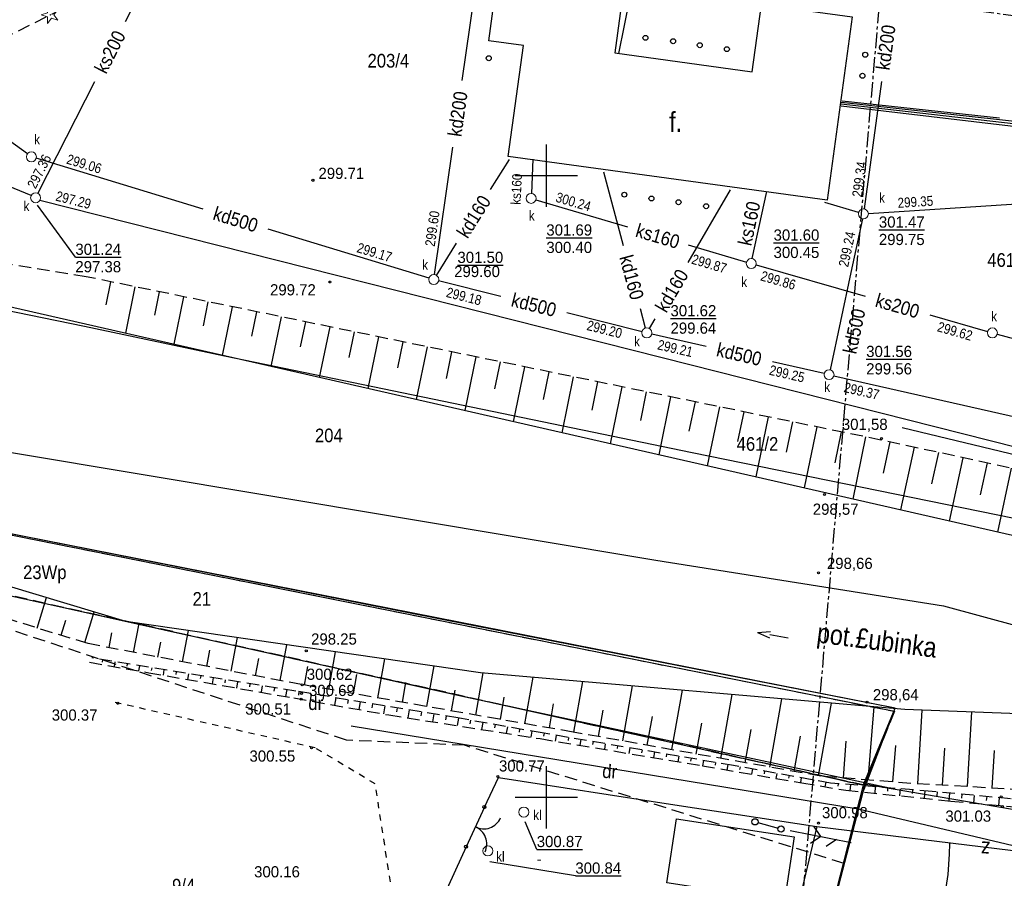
# Model space of a CAD drawing. Extents: x 4615668 to 9249187, y 5334101 to 10688993.
# Tile 88 of 120: x 4667742 to 4667821, y 5337463 to 5337532. Entities that reach past the tile are written whole.
import ezdxf
from ezdxf.enums import TextEntityAlignment as Align

# ---------------------------------------------------------------- set-up
doc = ezdxf.new("R2010")
doc.units = 0
doc.header["$MEASUREMENT"] = 0
for name, pattern in [('CENTER', [2, 1.25, -0.25, 0.25, -0.25]), ('DASHDOT', [25.4, 12.7, -6.35, 0, -6.35]), ('DROGA', [1, 0.5, -0.5]), ('GEN7', [13.75, 9.75, -1.5, 1, -1.5]), ('KONTUR', [1.5, 1, -0.5]), ('SKARPA1', [1.5, 1, -0.5]), ('UZYTEK', [1.5, 1, -0.5])]:
    doc.linetypes.add(name, pattern=pattern)
for name, color, linetype in [('1', 7, 'Continuous'), ('10', 7, 'Continuous'), ('11', 7, 'Continuous'), ('12', 7, 'Continuous'), ('15', 7, 'Continuous'), ('17', 7, 'Continuous'), ('18', 7, 'Continuous'), ('2', 7, 'Continuous'), ('22', 7, 'Continuous'), ('24', 7, 'Continuous'), ('25', 7, 'Continuous'), ('27', 7, 'Continuous'), ('28', 7, 'Continuous'), ('29', 7, 'Continuous'), ('38', 7, 'Continuous'), ('45', 7, 'Continuous'), ('47', 7, 'Continuous'), ('49', 7, 'Continuous'), ('5', 7, 'Continuous'), ('50', 7, 'Continuous'), ('51', 7, 'Continuous'), ('52', 7, 'Continuous'), ('56', 7, 'Continuous'), ('58', 7, 'Continuous'), ('60', 7, 'Continuous'), ('7', 4, 'GEN7'), ('8', 7, 'Continuous'), ('9', 7, 'Continuous'), ('SZZPZ_922', 7, 'Continuous'), ('UKKPA_506', 7, 'Continuous')]:
    doc.layers.add(name, color=color, linetype=linetype)
doc.styles.add('txt', font='TXT', dxfattribs={"height": 0.2})

# ---------------------------------------------------------------- blocks, each defined once
blk = doc.blocks.new('STS')
at = {"layer": '45', "color": 219, "linetype": 'Continuous'}
for p, q in [((1.5, 0), (0, 0)), ((2.5, 0), (1.5, 0.25)), ((2.5, 0), (1.5, -0.25))]:
    blk.add_line(p, q, dxfattribs=at)
blk = doc.blocks.new('Z')
at = {"layer": '60', "color": 11, "linetype": 'Continuous', "style": 'txt', "width": 0.88}
blk.add_text('z', height=1.25, rotation=0.00006, dxfattribs=at).set_placement((-0.01, 0.187), align=Align.MIDDLE)
blk = doc.blocks.new('BR')
at = {"layer": '38', "color": 97, "linetype": 'Continuous'}
for centre, start, end in [((-1.499, 0.053), 357.959, 90.56156), ((1.495, 0.058), 89.62231, 182.22487)]:
    blk.add_arc(centre, 1.5, start, end, dxfattribs=at)
blk = doc.blocks.new('KL')
at = {"layer": 'UKKPA_506', "color": 7, "linetype": 'Continuous', "lineweight": 13}
blk.add_circle((0, 0), 0.4, dxfattribs=at)
blk = doc.blocks.new('MSZ')
at = {"layer": '22', "color": 7, "linetype": 'Continuous'}
blk.add_circle((0, 0), 0.25, dxfattribs=at)
blk = doc.blocks.new('SEN')
at = {"layer": '22', "color": 1, "linetype": 'Continuous'}
for p, q in [((0.75, 0), (5.75, 0)), ((3.25, 0), (2.543, 0.707)), ((3.25, 0), (2.543, -0.707))]:
    blk.add_line(p, q, dxfattribs=at)
blk = doc.blocks.new('PLT')
at = {"layer": '24', "color": 40, "linetype": 'Continuous'}
for p, q in [((0.75, 0), (5.75, 0)), ((3.25, 0), (2.543, 0.707)), ((4.543, 0), (3.836, -0.707))]:
    blk.add_line(p, q, dxfattribs=at)
blk = doc.blocks.new('DR')
at = {"layer": '18', "color": 6, "linetype": 'Continuous', "style": 'txt', "width": 0.909091}
blk.add_text('dr', height=1.1, rotation=0.00014, dxfattribs=at).set_placement((0, -0.001), align=Align.MIDDLE)
blk = doc.blocks.new('DI')
at = {"layer": 'SZZPZ_922', "color": 7, "linetype": 'Continuous', "lineweight": 13}
for p, q in [((-0.736, -0.001), (-0.227, 0.164)), ((-0.227, 0.699), (0.087, 0.267)), ((-0.227, 0.164), (-0.227, 0.699)), ((0.087, 0.267), (0.595, 0.431)), ((0.595, 0.431), (0.281, -0.001)), ((-0.227, -0.166), (-0.736, -0.001)), ((-0.227, -0.702), (-0.227, -0.166)), ((0.087, -0.268), (-0.227, -0.702)), ((0.595, -0.434), (0.087, -0.268)), ((0.281, -0.001), (0.595, -0.434))]:
    blk.add_line(p, q, dxfattribs=at)
blk.add_circle((0, 0), 0.0203, dxfattribs=at)
blk = doc.blocks.new('WYS')
at = {"layer": '52', "color": 67, "linetype": 'Continuous'}
blk.add_circle((0, 0), 0.08, dxfattribs=at)

msp = doc.modelspace()

# ---------------------------------------------------------------- linework, layer by layer
at = {"layer": '1', "color": 2, "linetype": 'Continuous'}
msp.add_lwpolyline([(4667787.933, 5337428.179), (4667801.943, 5337449.284), (4667806.434, 5337456.723), (4667809.774, 5337469.503), (4667812.414, 5337476.363), (4667740.279, 5337490.554), (4667739.784, 5337490.593), (4667704.085, 5337503.172)], dxfattribs=at)
at = {"layer": '11', "color": 132, "linetype": 'Continuous'}
for points in [[(4667806.934, 5337517.203), (4667781.288, 5337520.727), (4667782.511, 5337529.634), (4667779.718, 5337530.018), (4667780.323, 5337534.421), (4667783.118, 5337534.037), (4667783.308, 5337535.423), (4667790.59, 5337534.422), (4667789.851, 5337529.046), (4667800.903, 5337527.528), (4667801.648, 5337532.95), (4667808.959, 5337531.945)], [(4667794.819, 5337467.44), (4667804.296, 5337465.995), (4667803.513, 5337460.862), (4667794.036, 5337462.307)]]:
    msp.add_lwpolyline(points, close=True, dxfattribs=at)
at = {"layer": '15', "color": 62, "linetype": 'Continuous'}
for centre in [(4667792.324, 5337530.263), (4667794.544, 5337529.993), (4667796.694, 5337529.673), (4667798.874, 5337529.353), (4667779.714, 5337528.623), (4667810.004, 5337528.903), (4667809.774, 5337527.213), (4667790.624, 5337517.653), (4667792.804, 5337517.343), (4667794.984, 5337517.043), (4667797.204, 5337516.723)]:
    msp.add_circle(centre, 0.2, dxfattribs=at)
at = {"layer": '17', "color": 97, "linetype": 'DROGA'}
msp.add_lwpolyline([(4667771.807, 5337462.375), (4667770.582, 5337470.261), (4667765.757, 5337473.16), (4667749.412, 5337476.866)], dxfattribs=at)
at = {"layer": '2', "color": 5, "linetype": 'Continuous'}
for p, q in [((4667739.784, 5337490.593), (4667812.354, 5337476.103)), ((4667739.068, 5337485.888), (4667809.943, 5337470.149)), ((4667809.943, 5337470.149), (4667812.354, 5337476.103)), ((4667809.943, 5337470.149), (4667809.774, 5337469.503)), ((4667809.774, 5337469.503), (4667806.434, 5337456.723))]:
    msp.add_line(p, q, dxfattribs=at)
at = {"layer": '2', "color": 7, "linetype": 'Continuous'}
for points in [[(4667699.37, 5337510.499), (4667707.364, 5337516.332), (4667721.097, 5337512.977), (4667732.342, 5337510.261), (4667739.436, 5337508.648), (4667747.189, 5337507.071), (4667758.463, 5337504.68), (4667770.394, 5337502.225), (4667796.085, 5337496.924), (4667834.208, 5337489.14), (4667859.095, 5337484.237), (4667877.67, 5337480.611), (4667882.076, 5337501.182), (4667884.936, 5337519.766), (4667888.537, 5337542.718), (4667892.745, 5337569.148), (4667892.353, 5337573.952)], [(4667683.352, 5337515.8), (4667693.008, 5337512.794), (4667699.37, 5337510.499), (4667721.561, 5337503.301), (4667741.328, 5337496.919), (4667793.165, 5337488.268), (4667816.312, 5337484.571), (4667837.413, 5337478.858), (4667849.862, 5337475.791), (4667857.409, 5337473.846), (4667875.084, 5337469.841), (4667907.888, 5337463.729), (4667917.637, 5337460.967), (4667933.989, 5337455.316)], [(4667809.895, 5337470.254), (4667812.414, 5337476.363), (4667776.242, 5337483.418), (4667740.279, 5337490.554), (4667720.963, 5337497.271), (4667704.085, 5337503.172), (4667683.38, 5337510.323)], [(4667811.945, 5337469.906), (4667777.46, 5337477.317), (4667750.522, 5337483.323), (4667719.413, 5337492.69), (4667692.89, 5337503.538), (4667682.252, 5337506.56)], [(4667889.701, 5337432.067), (4667883.465, 5337436.051), (4667893.955, 5337446.188), (4667892.924, 5337447.174), (4667891.758, 5337447.802), (4667846.63, 5337459.424), (4667809.438, 5337468.219), (4667768.657, 5337474.918)], [(4667849.372, 5337463.58), (4667830.639, 5337435.19), (4667827.167, 5337433.243), (4667819.004, 5337438.652), (4667814.538, 5337441.325), (4667801.943, 5337449.284), (4667806.434, 5337456.723), (4667809.895, 5337470.254), (4667835.067, 5337465.981), (4667849.372, 5337463.58)]]:
    msp.add_lwpolyline(points, dxfattribs=at)
at = {"layer": '22', "color": 7, "linetype": 'DASHDOT'}
msp.add_line((4667801.369, 5337467.148), (4667802.99, 5337466.708), dxfattribs=at)
at = {"layer": '25', "color": 165, "linetype": 'Continuous'}
msp.add_line((4667790.174, 5337529.013), (4667791.155, 5337533.784), dxfattribs=at)
at = {"layer": '27', "color": 17, "linetype": 'Continuous'}
for p, q in [((4667777.581, 5337526.833), (4667779.077, 5337537.307)), ((4667742.601, 5337520.929), (4667731.654, 5337528.903)), ((4667748.002, 5337526.725), (4667743.44, 5337517.759)), ((4667811.311, 5337526.748), (4667809.908, 5337516.499)), ((4667775.351, 5337511.219), (4667776.814, 5337521.462)), ((4667756.742, 5337516.48), (4667743.307, 5337520.576)), ((4667779.855, 5337518.058), (4667781.384, 5337520.483)), ((4667783.274, 5337520.503), (4667783.143, 5337517.753)), ((4667790.556, 5337513.546), (4667788.974, 5337519.453)), ((4667795.747, 5337512.207), (4667799.154, 5337518.043)), ((4667800.919, 5337512.504), (4667802.094, 5337517.913)), ((4667810.253, 5337516.129), (4667828.062, 5337517.285)), ((4667783.508, 5337517.24), (4667790.872, 5337515.061)), ((4667809.471, 5337516.217), (4667806.764, 5337517.023)), ((4667809.771, 5337515.712), (4667808.848, 5337511.388)), ((4667774.911, 5337510.94), (4667761.979, 5337514.883)), ((4667775.507, 5337511.161), (4667777.135, 5337513.743)), ((4667795.762, 5337513.614), (4667800.45, 5337512.227)), ((4667801.218, 5337512.002), (4667809.996, 5337509.478)), ((4667808.848, 5337511.388), (4667807.178, 5337503.564)), ((4667780.694, 5337509.471), (4667775.682, 5337510.726)), ((4667792.046, 5337506.63), (4667786.005, 5337508.142)), ((4667792.33, 5337506.919), (4667791.914, 5337508.474)), ((4667815.21, 5337507.978), (4667819.85, 5337506.644)), ((4667792.636, 5337506.878), (4667793.1, 5337507.673)), ((4667797.196, 5337505.442), (4667792.824, 5337506.444)), ((4667820.62, 5337506.43), (4667826.912, 5337504.747)), ((4667806.704, 5337503.262), (4667802.532, 5337504.219)), ((4667807.484, 5337503.084), (4667823.707, 5337499.395))]:
    msp.add_line(p, q, dxfattribs=at)
for points in [[(4667761.667, 5337553.099), (4667756.313, 5337543.062), (4667750.461, 5337531.56)], [(4667742.906, 5337517.575), (4667716.134, 5337528.606), (4667708.166, 5337531.909)], [(4667842.106, 5337492.259), (4667826.616, 5337496.186), (4667793.672, 5337504.541), (4667743.602, 5337517.183)]]:
    msp.add_lwpolyline(points, dxfattribs=at)
at = {"layer": '29', "color": 6, "linetype": 'Continuous'}
for points in [[(4667808.064, 5337524.953), (4667847.004, 5337520.493), (4667849.004, 5337536.293), (4667854.884, 5337537.563)], [(4667854.824, 5337537.323), (4667849.284, 5337536.073), (4667847.364, 5337520.133), (4667808.074, 5337524.763)]]:
    msp.add_lwpolyline(points, dxfattribs=at)
at = {"layer": '38', "color": 97, "linetype": 'Continuous'}
for p, q in [((4667779.364, 5337468.402), (4667777.893, 5337465.206)), ((4667806.112, 5337466.826), (4667801.943, 5337449.284)), ((4667806.112, 5337466.826), (4667827.261, 5337464.252)), ((4667777.893, 5337465.206), (4667776.056, 5337461.161))]:
    msp.add_line(p, q, dxfattribs=at)
for points in [[(4667955.602, 5337497.417), (4667956.541, 5337494.813), (4667949.798, 5337484.949), (4667931.276, 5337481.874), (4667926.752, 5337481.917), (4667919.455, 5337482.856), (4667919.198, 5337479.782), (4667845.401, 5337491.085), (4667812.984, 5337498.892)], [(4667779.364, 5337468.402), (4667780.513, 5337470.769), (4667794.693, 5337468.568), (4667806.112, 5337466.826)]]:
    msp.add_lwpolyline(points, dxfattribs=at)
for centre in [(4667779.364, 5337468.402), (4667777.893, 5337465.206)]:
    msp.add_circle(centre, 0.125, dxfattribs=at)
at = {"layer": '45', "color": 219, "linetype": 'Continuous'}
for points in [[(4667885.029, 5337472.725), (4667880.691, 5337475.908), (4667867.767, 5337479.432), (4667844.091, 5337485.172), (4667707.364, 5337516.332)], [(4667871.056, 5337468.664), (4667871.238, 5337469.871), (4667862.468, 5337469.092), (4667846.418, 5337474.108), (4667840.616, 5337475.206), (4667813.177, 5337476.252), (4667779.064, 5337479.205), (4667750.522, 5337483.323), (4667719.413, 5337492.69), (4667692.89, 5337503.538), (4667682.252, 5337506.56)]]:
    msp.add_lwpolyline(points, dxfattribs=at)
at = {"layer": '49', "color": 172, "linetype": 'Continuous'}
for p, q in [((4667829.016, 5337522.76), (4667808.094, 5337525.073)), ((4667808.144, 5337525.193), (4667820.798, 5337523.833))]:
    msp.add_line(p, q, dxfattribs=at)
at = {"layer": '50', "color": 216, "linetype": 'Continuous'}
msp.add_lwpolyline([(4667816.778, 5337465.481), (4667816.748, 5337464.614), (4667816.644, 5337462.966), (4667816.363, 5337461.033)], dxfattribs=at)
at = {"layer": '51', "color": 3, "linetype": 'SKARPA1'}
msp.add_line((4667747.337, 5337511.052), (4667707.517, 5337517.428), dxfattribs=at)
at = {"layer": '51', "color": 3, "linetype": 'Continuous'}
for p, q in [((4667749.29, 5337510.651), (4667748.91, 5337508.8)), ((4667751.25, 5337510.248), (4667750.481, 5337506.506)), ((4667753.209, 5337509.846), (4667752.82, 5337507.953)), ((4667755.168, 5337509.443), (4667754.382, 5337505.617)), ((4667757.127, 5337509.041), (4667756.729, 5337507.107)), ((4667759.086, 5337508.638), (4667758.283, 5337504.728)), ((4667761.045, 5337508.236), (4667760.639, 5337506.26)), ((4667763.004, 5337507.833), (4667762.183, 5337503.839)), ((4667764.963, 5337507.431), (4667764.549, 5337505.413)), ((4667766.922, 5337507.029), (4667766.084, 5337502.95)), ((4667768.881, 5337506.626), (4667768.458, 5337504.566)), ((4667770.84, 5337506.224), (4667769.985, 5337502.061)), ((4667772.8, 5337505.821), (4667772.368, 5337503.719)), ((4667774.759, 5337505.419), (4667773.886, 5337501.172)), ((4667776.718, 5337505.016), (4667776.277, 5337502.872)), ((4667778.677, 5337504.614), (4667777.787, 5337500.283)), ((4667780.636, 5337504.211), (4667780.187, 5337502.025)), ((4667782.595, 5337503.809), (4667781.688, 5337499.394)), ((4667784.554, 5337503.406), (4667784.096, 5337501.178)), ((4667786.513, 5337503.004), (4667785.589, 5337498.505)), ((4667788.472, 5337502.601), (4667788.006, 5337500.331)), ((4667790.431, 5337502.199), (4667789.49, 5337497.616)), ((4667792.39, 5337501.797), (4667791.915, 5337499.484)), ((4667794.35, 5337501.394), (4667793.391, 5337496.727)), ((4667796.309, 5337500.992), (4667795.825, 5337498.637)), ((4667798.268, 5337500.589), (4667797.292, 5337495.838)), ((4667800.227, 5337500.187), (4667799.734, 5337497.79)), ((4667802.186, 5337499.784), (4667801.192, 5337494.949)), ((4667804.145, 5337499.382), (4667803.644, 5337496.943)), ((4667806.104, 5337498.979), (4667805.093, 5337494.06)), ((4667808.063, 5337498.577), (4667807.553, 5337496.096)), ((4667810.022, 5337498.174), (4667808.994, 5337493.171)), ((4667811.98, 5337497.765), (4667811.437, 5337495.251)), ((4667813.935, 5337497.342), (4667812.844, 5337492.293)), ((4667815.89, 5337496.92), (4667815.342, 5337494.384)), ((4667817.844, 5337496.497), (4667816.744, 5337491.404)), ((4667819.799, 5337496.075), (4667819.247, 5337493.517)), ((4667821.754, 5337495.653), (4667820.644, 5337490.516)), ((4667743.398, 5337482.8), (4667744.148, 5337485.242)), ((4667747.222, 5337481.626), (4667747.978, 5337484.089)), ((4667745.31, 5337482.213), (4667745.686, 5337483.439)), ((4667751.143, 5337480.843), (4667751.589, 5337483.169)), ((4667755.071, 5337480.089), (4667755.553, 5337482.597)), ((4667749.179, 5337481.22), (4667749.406, 5337482.405)), ((4667753.107, 5337480.466), (4667753.339, 5337481.674)), ((4667758.999, 5337479.334), (4667759.516, 5337482.025)), ((4667757.035, 5337479.711), (4667757.285, 5337481.011)), ((4667762.927, 5337478.58), (4667763.479, 5337481.454)), ((4667766.862, 5337477.863), (4667767.392, 5337480.889)), ((4667748.654, 5337480.246), (4667748.623, 5337480.055)), ((4667749.641, 5337480.086), (4667749.578, 5337479.692)), ((4667760.963, 5337478.957), (4667761.23, 5337480.348)), ((4667770.803, 5337477.173), (4667771.353, 5337480.318)), ((4667750.629, 5337479.925), (4667750.596, 5337479.723)), ((4667751.616, 5337479.765), (4667751.548, 5337479.349)), ((4667752.603, 5337479.605), (4667752.568, 5337479.391)), ((4667753.59, 5337479.444), (4667753.518, 5337479.005)), ((4667754.577, 5337479.284), (4667754.54, 5337479.059)), ((4667764.892, 5337478.207), (4667765.152, 5337479.691)), ((4667774.743, 5337476.484), (4667775.314, 5337479.746)), ((4667755.564, 5337479.124), (4667755.489, 5337478.661)), ((4667756.551, 5337478.963), (4667756.512, 5337478.726)), ((4667757.538, 5337478.803), (4667757.459, 5337478.318)), ((4667758.525, 5337478.643), (4667758.485, 5337478.394)), ((4667759.512, 5337478.482), (4667759.43, 5337477.974)), ((4667768.832, 5337477.518), (4667769.102, 5337479.061)), ((4667778.683, 5337475.794), (4667779.276, 5337479.187)), ((4667782.623, 5337475.105), (4667783.277, 5337478.84)), ((4667786.563, 5337474.415), (4667787.287, 5337478.493)), ((4667760.499, 5337478.322), (4667760.457, 5337478.062)), ((4667761.486, 5337478.162), (4667761.4, 5337477.63)), ((4667762.473, 5337478.001), (4667762.429, 5337477.73)), ((4667763.46, 5337477.841), (4667763.37, 5337477.287)), ((4667764.447, 5337477.68), (4667764.4, 5337477.397)), ((4667772.773, 5337476.828), (4667773.053, 5337478.43)), ((4667776.713, 5337476.139), (4667777.003, 5337477.8)), ((4667790.501, 5337473.715), (4667791.289, 5337478.147)), ((4667794.44, 5337473.016), (4667795.29, 5337477.8)), ((4667765.434, 5337477.517), (4667765.338, 5337476.938)), ((4667766.42, 5337477.354), (4667766.372, 5337477.058)), ((4667767.407, 5337477.19), (4667767.307, 5337476.587)), ((4667768.394, 5337477.027), (4667768.343, 5337476.72)), ((4667780.653, 5337475.449), (4667780.965, 5337477.231)), ((4667798.378, 5337472.316), (4667799.291, 5337477.454)), ((4667802.316, 5337471.617), (4667803.292, 5337477.108)), ((4667769.38, 5337476.864), (4667769.276, 5337476.236)), ((4667770.367, 5337476.701), (4667770.314, 5337476.381)), ((4667771.353, 5337476.537), (4667771.246, 5337475.885)), ((4667772.34, 5337476.374), (4667772.286, 5337476.048)), ((4667773.327, 5337476.211), (4667773.22, 5337475.567)), ((4667784.593, 5337474.76), (4667784.935, 5337476.714)), ((4667788.532, 5337474.065), (4667788.91, 5337476.193)), ((4667806.255, 5337470.917), (4667807.293, 5337476.761)), ((4667810.24, 5337470.582), (4667810.711, 5337476.465)), ((4667814.228, 5337470.275), (4667814.574, 5337476.199)), ((4667774.313, 5337476.048), (4667774.261, 5337475.73)), ((4667775.3, 5337475.884), (4667775.196, 5337475.258)), ((4667776.286, 5337475.721), (4667776.235, 5337475.412)), ((4667777.273, 5337475.557), (4667777.165, 5337474.949)), ((4667778.257, 5337475.382), (4667778.205, 5337475.088)), ((4667792.471, 5337473.366), (4667792.88, 5337475.67)), ((4667818.221, 5337470.042), (4667818.572, 5337476.046)), ((4667779.242, 5337475.207), (4667779.141, 5337474.64)), ((4667780.227, 5337475.032), (4667780.178, 5337474.759)), ((4667781.211, 5337474.857), (4667781.117, 5337474.33)), ((4667782.196, 5337474.682), (4667782.151, 5337474.429)), ((4667783.18, 5337474.507), (4667783.094, 5337474.021)), ((4667796.409, 5337472.666), (4667796.85, 5337475.147)), ((4667800.347, 5337471.966), (4667800.819, 5337474.624)), ((4667784.165, 5337474.333), (4667784.125, 5337474.098)), ((4667785.151, 5337474.166), (4667785.071, 5337473.698)), ((4667786.137, 5337473.998), (4667786.097, 5337473.765)), ((4667787.122, 5337473.83), (4667787.044, 5337473.368)), ((4667804.286, 5337471.267), (4667804.789, 5337474.101)), ((4667788.108, 5337473.662), (4667788.069, 5337473.432)), ((4667789.094, 5337473.494), (4667789.016, 5337473.038)), ((4667790.08, 5337473.326), (4667790.041, 5337473.1)), ((4667791.066, 5337473.158), (4667790.989, 5337472.708)), ((4667792.051, 5337472.99), (4667792.013, 5337472.767)), ((4667808.246, 5337470.742), (4667808.482, 5337473.69)), ((4667812.234, 5337470.422), (4667812.469, 5337473.358)), ((4667816.225, 5337470.158), (4667816.399, 5337473.14)), ((4667820.218, 5337469.925), (4667820.394, 5337472.948)), ((4667793.037, 5337472.823), (4667792.962, 5337472.378)), ((4667794.023, 5337472.655), (4667793.985, 5337472.434)), ((4667795.009, 5337472.487), (4667794.934, 5337472.048)), ((4667795.995, 5337472.319), (4667795.958, 5337472.101)), ((4667796.981, 5337472.151), (4667796.907, 5337471.718)), ((4667797.966, 5337471.983), (4667797.929, 5337471.766)), ((4667798.952, 5337471.815), (4667798.878, 5337471.379)), ((4667799.937, 5337471.642), (4667799.898, 5337471.426)), ((4667800.921, 5337471.465), (4667800.845, 5337471.042)), ((4667801.905, 5337471.287), (4667801.868, 5337471.08)), ((4667802.889, 5337471.11), (4667802.816, 5337470.703)), ((4667803.873, 5337470.932), (4667803.838, 5337470.733)), ((4667804.858, 5337470.754), (4667804.787, 5337470.365)), ((4667805.842, 5337470.577), (4667805.807, 5337470.387)), ((4667806.826, 5337470.399), (4667806.759, 5337470.031)), ((4667807.817, 5337470.279), (4667807.8, 5337470.069)), ((4667808.814, 5337470.196), (4667808.774, 5337469.713)), ((4667809.811, 5337470.113), (4667809.79, 5337469.862)), ((4667810.807, 5337470.03), (4667810.764, 5337469.51)), ((4667811.804, 5337469.947), (4667811.781, 5337469.678)), ((4667812.8, 5337469.864), (4667812.754, 5337469.306)), ((4667813.797, 5337469.781), (4667813.773, 5337469.493)), ((4667814.793, 5337469.698), (4667814.744, 5337469.102)), ((4667815.79, 5337469.612), (4667815.761, 5337469.307)), ((4667816.785, 5337469.52), (4667816.728, 5337468.899)), ((4667817.781, 5337469.429), (4667817.753, 5337469.118)), ((4667818.777, 5337469.337), (4667818.72, 5337468.717)), ((4667819.773, 5337469.245), (4667819.744, 5337468.936)), ((4667820.769, 5337469.153), (4667820.712, 5337468.536))]:
    msp.add_line(p, q, dxfattribs=at)
at = {"layer": '51', "color": 3, "linetype": 'SKARPA1'}
for points in [[(4667691.706, 5337513.199), (4667692.778, 5337513.599), (4667697.71, 5337515.182), (4667702.988, 5337515.686), (4667717.69, 5337520.158), (4667725.526, 5337523.342), (4667733.823, 5337526.825), (4667744.831, 5337532.296)], [(4667899.703, 5337474.422), (4667897.454, 5337475.903), (4667878.411, 5337482.298), (4667849.44, 5337489.67), (4667811.27, 5337497.918), (4667747.337, 5337511.052)], [(4667858.832, 5337466.088), (4667850.908, 5337468.469), (4667833.146, 5337469.171), (4667813.675, 5337470.307), (4667806.418, 5337470.888), (4667786.501, 5337474.426), (4667764.643, 5337478.251), (4667747.489, 5337481.544), (4667743.207, 5337482.859), (4667735.822, 5337485.171), (4667727.942, 5337487.624), (4667718.558, 5337490.834), (4667700.558, 5337498.377), (4667693.213, 5337501.471), (4667681.095, 5337504.262)], [(4667858.832, 5337466.088), (4667850.016, 5337467.145), (4667837.923, 5337467.76), (4667833.407, 5337467.995), (4667828.781, 5337468.435), (4667821.696, 5337469.068), (4667815.387, 5337469.649), (4667807.21, 5337470.33), (4667799.412, 5337471.737), (4667784.021, 5337474.358), (4667777.236, 5337475.564), (4667764.2, 5337477.721), (4667747.775, 5337480.389)], [(4667747.592, 5337480.039), (4667752.359, 5337479.207), (4667764.034, 5337477.171), (4667771.674, 5337475.809), (4667783.853, 5337473.902), (4667796.904, 5337471.718), (4667804.908, 5337470.344), (4667808.443, 5337469.747), (4667816.888, 5337468.883), (4667826.254, 5337468.034), (4667835.841, 5337467.125), (4667850.132, 5337465.773), (4667855.165, 5337465.938), (4667858.832, 5337466.088)]]:
    msp.add_lwpolyline(points, dxfattribs=at)
at = {"layer": '56', "color": 17, "linetype": 'Continuous'}
for p, q in [((4667746.461, 5337512.629), (4667743.404, 5337516.804)), ((4667783.577, 5337464.999), (4667782.634, 5337467.22)), ((4667786.685, 5337462.865), (4667779.793, 5337464.004))]:
    msp.add_line(p, q, dxfattribs=at)
at = {"layer": '58', "color": 1, "linetype": 'CENTER'}
msp.add_lwpolyline([(4667803.849, 5337447.742), (4667811.186, 5337533.446), (4667925.987, 5337518.698), (4667980.472, 5337594.488), (4667976.801, 5337623.334), (4667912.072, 5337639.584), (4667924.773, 5337670.774), (4668058.749, 5337630.827), (4668049.669, 5337534.513), (4667983.161, 5337403.764), (4667923.013, 5337428.634)], dxfattribs=at)
at = {"layer": '60', "color": 7, "linetype": 'Continuous'}
for p, q in [((4667784.354, 5337516.683), (4667784.354, 5337521.683)), ((4667781.854, 5337519.183), (4667786.854, 5337519.183)), ((4667784.354, 5337466.683), (4667784.354, 5337471.683)), ((4667781.854, 5337469.183), (4667786.854, 5337469.183))]:
    msp.add_line(p, q, dxfattribs=at)
at = {"layer": '7', "color": 245, "linetype": 'KONTUR'}
for p, q in [((4667739.784, 5337490.593), (4667812.354, 5337476.103)), ((4667739.068, 5337485.888), (4667809.943, 5337470.149)), ((4667809.943, 5337470.149), (4667739.068, 5337485.888)), ((4667812.354, 5337476.103), (4667809.943, 5337470.149)), ((4667809.943, 5337470.149), (4667809.774, 5337469.503)), ((4667809.774, 5337469.503), (4667806.434, 5337456.723))]:
    msp.add_line(p, q, dxfattribs=at)
at = {"layer": '9', "color": 3, "linetype": 'UZYTEK'}
for p, q in [((4667768.262, 5337473.783), (4667729.625, 5337486.465)), ((4667739.068, 5337485.888), (4667809.943, 5337470.149)), ((4667777.771, 5337473.368), (4667768.262, 5337473.783)), ((4667808.301, 5337463.867), (4667777.771, 5337473.368)), ((4667809.943, 5337470.149), (4667809.774, 5337469.503)), ((4667809.774, 5337469.503), (4667808.301, 5337463.867))]:
    msp.add_line(p, q, dxfattribs=at)

# ---------------------------------------------------------------- block references
at = {"layer": '18', "color": 6, "linetype": 'Continuous', "xscale": 1.000000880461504, "yscale": 1.000000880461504, "rotation": 356.3225105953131}
msp.add_blockref('DR', (4667789.451, 5337471.289), dxfattribs=at)
at = {"layer": '22', "color": 7, "linetype": 'Continuous'}
for p in [(4667801.128, 5337467.213), (4667803.232, 5337466.642)]:
    msp.add_blockref('MSZ', p, dxfattribs=at)
at = {"layer": '22', "color": 1, "linetype": 'Continuous', "xscale": 1.000002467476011, "yscale": 1.000002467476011, "rotation": 349.1478078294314}
msp.add_blockref('SEN', (4667803.232, 5337466.642), dxfattribs=at)
at = {"layer": '24', "color": 40, "linetype": 'Continuous', "xscale": 1.000002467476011, "yscale": 1.000002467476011, "rotation": 349.1478078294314}
msp.add_blockref('PLT', (4667803.232, 5337466.642), dxfattribs=at)
at = {"layer": '28', "color": 17, "linetype": 'Continuous'}
for p in [(4667742.924, 5337520.693), (4667743.265, 5337517.399), (4667783.124, 5337517.353), (4667809.854, 5337516.103), (4667800.834, 5337512.113), (4667775.294, 5337510.823), (4667792.434, 5337506.533), (4667820.234, 5337506.533), (4667807.094, 5337503.173), (4667782.538, 5337467.992), (4667779.646, 5337464.876)]:
    msp.add_blockref('KL', p, dxfattribs=at)
at = {"layer": '38', "color": 97, "linetype": 'Continuous', "xscale": 0.999998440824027, "yscale": 0.999998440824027, "rotation": 245.2999936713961}
msp.add_blockref('BR', (4667778.628, 5337466.804), dxfattribs=at)
at = {"layer": '45', "color": 219, "linetype": 'Continuous', "xscale": 1.000001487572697, "yscale": 1.000001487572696, "rotation": 170.6611065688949}
msp.add_blockref('STS', (4667803.811, 5337482.021), dxfattribs=at)
at = {"layer": '47', "color": 3, "linetype": 'Continuous'}
msp.add_blockref('DI', (4667744.449, 5337532.111), dxfattribs=at)
at = {"layer": '52', "color": 67, "linetype": 'Continuous'}
for p in [(4667765.575, 5337518.805), (4667766.922, 5337510.627), (4667811.31, 5337498.046), (4667806.722, 5337493.53), (4667806.238, 5337487.235), (4667765.04, 5337480.974), (4667764.711, 5337478.223), (4667764.634, 5337477.077), (4667764.659, 5337477.545), (4667810.145, 5337476.827), (4667749.887, 5337476.743), (4667765.458, 5337473.173), (4667780.439, 5337470.862), (4667820.946, 5337469.228), (4667821.034, 5337468.436), (4667806.244, 5337467.116)]:
    msp.add_blockref('WYS', p, dxfattribs=at)
at = {"layer": '60', "color": 11, "linetype": 'Continuous', "xscale": 1.000001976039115, "yscale": 1.000001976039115, "rotation": 176.5935720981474}
msp.add_blockref('Z', (4667819.671, 5337465.19), dxfattribs=at)

# ---------------------------------------------------------------- texts
at = {"layer": '10', "color": 125, "linetype": 'Continuous', "style": 'txt', "width": 0.909091}
msp.add_text('dr', height=1.1, dxfattribs=at).set_placement((4667765.202, 5337476.205))
at = {"layer": '12', "color": 7, "linetype": 'Continuous', "style": 'txt', "width": 0.875}
msp.add_text('f.', height=1.6, dxfattribs=at).set_placement((4667794.75, 5337523.539), align=Align.MIDDLE)
at = {"layer": '27', "color": 17, "linetype": 'Continuous', "style": 'txt', "width": 0.909091}
for s, rotation, p in [('ks200', 63.03511, (4667749.232, 5337529.141)), ('kd200', 82.20103, (4667811.635, 5337529.496)), ('kd200', 81.8699, (4667777.197, 5337524.146)), ('kd160', 57.77124, (4667778.495, 5337515.901)), ('kd500', 343.04291, (4667759.361, 5337515.68)), ('ks160', 343.51767, (4667793.318, 5337514.336)), ('kd160', 284.99212, (4667791.235, 5337511.009)), ('kd160', 59.7219, (4667794.423, 5337509.939)), ('kd500', 345.94803, (4667783.351, 5337508.806)), ('ks200', 343.95324, (4667812.605, 5337508.728)), ('kd500', 77.95064, (4667809.091, 5337506.677)), ('kd500', 347.09104, (4667799.865, 5337504.83))]:
    msp.add_text(s, height=1.1, rotation=rotation, dxfattribs=at).set_placement(p, align=Align.MIDDLE)
for height, rotation, p in [(0.77, 87.27369, (4667782.329, 5337518.074)), (1.1, 77.74343, (4667801.203, 5337515.219))]:
    msp.add_text('ks160', height=height, rotation=rotation, dxfattribs=at).set_placement(p, align=Align.CENTER)
at = {"layer": '28', "color": 17, "linetype": 'Continuous', "style": 'txt', "width": 0.875}
for s, p in [('k', (4667743.147, 5337521.695)), ('k', (4667811.116, 5337517.002)), ('k', (4667742.294, 5337516.335)), ('k', (4667782.939, 5337515.569)), ('k', (4667774.362, 5337511.608)), ('k', (4667800.034, 5337510.227)), ('k', (4667820.137, 5337507.461)), ('k', (4667791.406, 5337505.444)), ('k', (4667806.71, 5337501.785)), ('kl', (4667783.298, 5337467.36)), ('kl', (4667780.317, 5337464.017))]:
    msp.add_text(s, height=0.8, dxfattribs=at).set_placement(p)
at = {"layer": '45', "color": 7, "linetype": 'Continuous', "style": 'txt', "width": 0.875}
msp.add_text('pot.%%163ubinka', height=1.6, rotation=352.61079, dxfattribs=at).set_placement((4667810.926, 5337481.621), align=Align.MIDDLE)
at = {"layer": '5', "color": 6, "linetype": 'Continuous', "style": 'txt', "width": 0.909091}
for s, p in [('203/4', (4667771.641, 5337528.444)), ('461/1', (4667821.497, 5337512.418)), ('204', (4667766.852, 5337498.288)), ('461/2', (4667801.335, 5337497.623)), ('21', (4667756.636, 5337485.148)), ('9/4', (4667755.169, 5337462.099))]:
    msp.add_text(s, height=1.1, dxfattribs=at).set_placement(p, align=Align.MIDDLE)
at = {"layer": '52', "color": 67, "linetype": 'Continuous', "style": 'txt'}
for s, p in [('299.71', (4667766.017, 5337518.915)), ('299.72', (4667762.121, 5337509.55)), ('301,58', (4667808.122, 5337498.73)), ('298,57', (4667805.783, 5337491.906)), ('298,66', (4667806.921, 5337487.548)), ('298.25', (4667765.425, 5337481.465)), ('300.62', (4667765.076, 5337478.631)), ('300.69', (4667765.259, 5337477.33)), ('298,64', (4667810.616, 5337476.984)), ('300.37', (4667744.561, 5337475.353)), ('300.51', (4667760.128, 5337475.832)), ('300.55', (4667760.469, 5337472.051)), ('300.77', (4667780.538, 5337471.258)), ('300.98', (4667806.524, 5337467.502)), ('301.03', (4667816.45, 5337467.222)), ('300.16', (4667760.843, 5337462.745))]:
    msp.add_text(s, height=0.9, dxfattribs=at).set_placement(p)
at = {"layer": '56', "color": 17, "linetype": 'Continuous', "style": 'txt', "width": 0.875}
for s, rotation, p in [('297.36', 63.03251, (4667743.259, 5337518.066)), ('299.06', 343.04483, (4667745.686, 5337520.164)), ('299.34', 82.20515, (4667809.731, 5337517.416)), ('297.29', 345.82975, (4667744.82, 5337517.185)), ('300.24', 343.51657, (4667785.042, 5337517.099)), ('299.35', 3.71392, (4667812.635, 5337516.584)), ('299.60', 81.87146, (4667775.367, 5337513.449)), ('299.24', 77.9505, (4667808.625, 5337511.78)), ('299.17', 343.0434, (4667769.038, 5337513.044)), ('299.87', 343.51853, (4667795.965, 5337512.117)), ('299.18', 345.94224, (4667776.237, 5337509.435))]:
    msp.add_text(s, height=0.8, rotation=rotation, dxfattribs=at).set_placement(p)
at = {"layer": '56', "color": 17, "linetype": 'Continuous', "style": 'txt'}
for s, p in [('%%U301.47', (4667811.101, 5337514.999)), ('%%U301.69', (4667784.348, 5337514.36)), ('%%U301.60', (4667802.629, 5337513.955)), ('%%U301.24', (4667746.461, 5337512.809)), ('%%U301.50', (4667777.199, 5337512.158)), ('%%U301.62', (4667794.338, 5337507.868)), ('%%U301.56', (4667810.081, 5337504.594)), ('%%U300.87', (4667783.577, 5337465.179)), ('%%U300.84', (4667786.685, 5337463.045))]:
    msp.add_text(s, height=0.9, dxfattribs=at).set_placement(p)
for s, p in [('299.75', (4667811.101, 5337514.499)), ('300.40', (4667784.348, 5337513.86)), ('300.45', (4667802.629, 5337513.455)), ('297.38', (4667746.461, 5337512.309)), ('299.60', (4667776.934, 5337511.924)), ('299.64', (4667794.338, 5337507.368)), ('299.56', (4667810.081, 5337504.094)), ('-', (4667783.577, 5337464.679))]:
    msp.add_text(s, height=0.9, dxfattribs=at).set_placement(p, align=Align.TOP_LEFT)
at = {"layer": '56', "color": 17, "linetype": 'Continuous', "style": 'txt', "width": 0.875}
for s, rotation, p in [('299.86', 343.9581, (4667801.739, 5337511.539)), ('299.20', 345.94814, (4667787.739, 5337507.557)), ('299.62', 343.96006, (4667815.959, 5337507.45)), ('299.21', 347.09155, (4667793.412, 5337506)), ('299.25', 347.08063, (4667802.404, 5337503.958)), ('299.37', 347.18917, (4667808.408, 5337502.566))]:
    msp.add_text(s, height=0.8, rotation=rotation, dxfattribs=at).set_placement(p, align=Align.TOP_LEFT)
at = {"layer": '8', "color": 59, "linetype": 'Continuous', "style": 'txt', "width": 0.909091}
msp.add_text('23Wp', height=1.1, dxfattribs=at).set_placement((4667742.256, 5337486.731))

doc.saveas('drawing.dxf')
